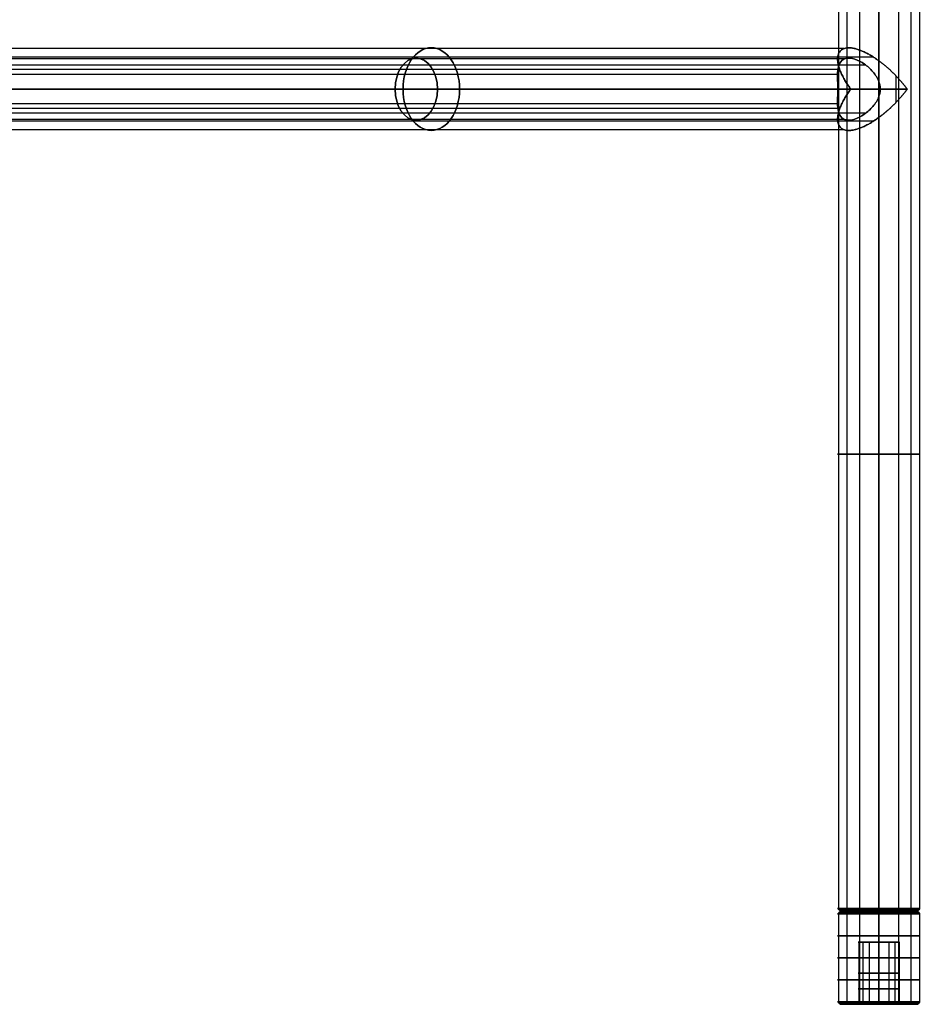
# Model space of a CAD drawing. Header units: millimetres. Extents: x -360 to 360, y 0 to 382.
# Tile 4 of 5: x 186 to 360, y 0 to 190. Entities that reach past the tile are written whole.
import ezdxf

# ---------------------------------------------------------------- set-up
doc = ezdxf.new("R2010")
doc.units = ezdxf.units.MM
doc.header["$MEASUREMENT"] = 0
for name, color, linetype in [('IGES LEVEL 2', 7, 'Continuous'), ('IGES LEVEL 20', 7, 'Continuous'), ('IGES LEVEL 21', 7, 'Continuous'), ('IGES LEVEL 3', 7, 'Continuous'), ('IGES LEVEL 6', 7, 'Continuous'), ('IGES LEVEL 7', 7, 'Continuous')]:
    doc.layers.add(name, color=color, linetype=linetype)

msp = doc.modelspace()

# ---------------------------------------------------------------- linework, layer by layer
at = {"layer": 'IGES LEVEL 2', "color": 252, "extrusion": (0, 1, 0)}
for centre, radius, start, end in [((-352, -327, 106.38), 8, 270, 90), ((-352, -327, 106.38), 8, 90, 270), ((-352, -327, 18.5), 8, 270, 90), ((-352, -327, 18.5), 8, 270, 90), ((-352, -327, 18.37), 7.88, 270, 90), ((-352, -327, 18.25), 7.75, 270, 90), ((-352, -327, 18.12), 7.62, 270, 90), ((-352, -327, 18), 7.5, 270, 90), ((-352, -327, 18), 7.5, 270, 90), ((-352, -327, 18.5), 8, 90, 270), ((-352, -327, 18.5), 8, 90, 270), ((-352, -327, 18.37), 7.88, 90, 270), ((-352, -327, 18.25), 7.75, 90, 270), ((-352, -327, 18.12), 7.62, 90, 270), ((-352, -327, 18), 7.5, 90, 270), ((-352, -327, 18), 7.5, 90, 270)]:
    msp.add_arc(centre, radius, start, end, dxfattribs=at)
at = {"layer": 'IGES LEVEL 2', "extrusion": (0, 1, 0)}
for centre, radius, start, end in [((-352, -327, 18.5), 8, 270, 90), ((-352, -327, 18), 7.5, 270, 90), ((-352, -327, 18.5), 8, 90, 270), ((-352, -327, 18), 7.5, 90, 270)]:
    msp.add_arc(centre, radius, start, end, dxfattribs=at)
at = {"layer": 'IGES LEVEL 2', "color": 252}
for points in [[(344.15, 370, -325.44), (344.15, 194.25, -325.44), (344.15, 18.5, -325.44)], [(345.82, 370, -332.08), (345.82, 194.25, -332.08), (345.82, 18.5, -332.08)], [(348.23, 370, -319.94), (348.23, 194.25, -319.94), (348.23, 18.5, -319.94)], [(352, 18.5, -319), (352, 194.25, -319), (352, 370, -319)], [(352, 370, -335), (352, 194.25, -335), (352, 18.5, -335)], [(352, 18.5, -335), (352, 194.25, -335), (352, 370, -335)], [(352, 370, -319), (352, 194.25, -319), (352, 18.5, -319)], [(355.77, 370, -319.94), (355.77, 194.25, -319.94), (355.77, 18.5, -319.94)], [(358.18, 370, -332.08), (358.18, 194.25, -332.08), (358.18, 18.5, -332.08)], [(359.85, 370, -325.44), (359.85, 194.25, -325.44), (359.85, 18.5, -325.44)], [(344.64, 18, -328.46), (344.4, 18.25, -328.51), (344.15, 18.5, -328.56)], [(344.5, 18, -327), (352, 18, -327), (359.5, 18, -327)], [(346.2, 18, -322.24), (346.01, 18.25, -322.08), (345.82, 18.5, -321.92)], [(348.46, 18, -333.61), (348.35, 18.25, -333.83), (348.23, 18.5, -334.06)], [(352, 18.5, -335), (352, 18.25, -334.75), (352, 18, -334.5)], [(352, 18, -319.5), (352, 18.25, -319.25), (352, 18.5, -319)], [(352, 18.5, -319), (352, 18.25, -319.25), (352, 18, -319.5)], [(352, 18, -334.5), (352, 18.25, -334.75), (352, 18.5, -335)], [(352, 18, -334.5), (352, 18, -327), (352, 18, -319.5)], [(355.54, 18, -333.61), (355.65, 18.25, -333.83), (355.77, 18.5, -334.06)], [(357.8, 18, -322.24), (357.99, 18.25, -322.08), (358.18, 18.5, -321.92)], [(359.36, 18, -328.46), (359.6, 18.25, -328.51), (359.85, 18.5, -328.56)]]:
    msp.add_open_spline(points, degree=2, dxfattribs=at)
at = {"layer": 'IGES LEVEL 2'}
for points in [[(352, 18.5, -335), (352, 194.25, -335), (352, 370, -335)], [(352, 370, -319), (352, 194.25, -319), (352, 18.5, -319)], [(352, 18.5, -319), (352, 18.25, -319.25), (352, 18, -319.5)], [(352, 18, -334.5), (352, 18.25, -334.75), (352, 18.5, -335)]]:
    msp.add_open_spline(points, degree=2, dxfattribs=at)
at = {"layer": 'IGES LEVEL 20', "color": 252, "extrusion": (0.729573, 0, 0.683903)}
for centre, radius, start, end in [((177, -2.16, 361.78), 8, 270, 90), ((177, -2.16, 357.79), 6, 270, 90), ((177, -2.16, 357.79), 6, 90, 270), ((177, -2.16, 361.78), 8, 90, 270)]:
    msp.add_arc(centre, radius, start, end, dxfattribs=at)
at = {"layer": 'IGES LEVEL 20', "color": 252, "extrusion": (0, 1, 0)}
for start, end in [(5.441, 46.8506), (226.8506, 268.2602)]:
    msp.add_arc((-352, 327, 177), 8, start, end, dxfattribs=at)
at = {"layer": 'IGES LEVEL 20', "color": 252}
for points in [[(345.21, 184.85, 322.77), (173.04, 184.85, 161.39), (0.88, 184.85, 0)], [(345.43, 182.88, 322.44), (173.44, 182.88, 161.22), (1.45, 182.88, 0)], [(350.96, 183.18, 319.07), (180.77, 183.18, 159.53), (10.58, 183.18, 0)], [(344.21, 183.92, 325.2), (344.21, 182.69, 325.2), (344.21, 181.46, 325.2)], [(349.47, 181.64, 319.41), (179.1, 181.64, 159.71), (8.73, 181.64, 0)], [(352, 182.47, 319), (352, 180.43, 319), (352, 178.39, 319)], [(352, 178.39, 319), (352, 180.43, 319), (352, 182.47, 319)], [(344.42, 180.77, 329.57), (172.21, 180.77, 168.14), (0, 180.77, 6.71)], [(344, 179.83, 326.76), (172, 179.83, 165.52), (0, 179.83, 4.29)], [(355.29, 179.59, 319.71), (355.29, 177, 319.71), (355.29, 174.41, 319.71)], [(344.04, 177, 327.76), (172.02, 177, 166.51), (0, 177, 5.26)], [(0, 177, 8), (173.26, 177, 170.42), (346.53, 177, 332.84)], [(346.53, 177, 332.84), (173.26, 177, 170.42), (0, 177, 8)], [(0, 177, 5.26), (172.02, 177, 166.51), (344.04, 177, 327.76)], [(11.94, 177), (182.09, 177, 159.5), (352.24, 177, 319)], [(352.24, 177, 319), (182.09, 177, 159.5), (11.94, 177)], [(357.47, 177, 321.16), (186.17, 177, 160.58), (14.86, 177)], [(14.86, 177), (186.17, 177, 160.58), (357.47, 177, 321.16)], [(352, 175.61, 319), (352, 173.57, 319), (352, 171.53, 319)], [(352, 171.53, 319), (352, 173.57, 319), (352, 175.61, 319)], [(344, 174.17, 326.76), (172, 174.17, 165.52), (0, 174.17, 4.29)], [(344.42, 173.23, 329.57), (172.21, 173.23, 168.14), (0, 173.23, 6.71)], [(349.47, 172.36, 319.41), (179.1, 172.36, 159.71), (8.73, 172.36, 0)], [(344.21, 172.54, 325.2), (344.21, 171.31, 325.2), (344.21, 170.08, 325.2)], [(345.43, 171.12, 322.44), (173.44, 171.12, 161.22), (1.45, 171.12, 0)], [(350.96, 170.82, 319.07), (180.77, 170.82, 159.53), (10.58, 170.82, 0)], [(345.21, 169.15, 322.77), (173.04, 169.15, 161.39), (0.88, 169.15, 0)]]:
    msp.add_open_spline(points, degree=2, dxfattribs=at)
at = {"layer": 'IGES LEVEL 20'}
for points, weights in [([(346.53, 177, 332.84), (340.27, 185.57, 326.97), (343.43, 188.73, 319), (352, 182.47, 319)], [1, 0.578475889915, 0.578475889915, 1]), ([(352, 182.47, 319), (354.06, 180.97, 319), (355.97, 179.06, 319.76), (357.47, 177, 321.16)], [1, 0.953292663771, 0.953292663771, 1]), ([(352, 171.53, 319), (343.43, 165.27, 319), (340.27, 168.43, 326.97), (346.53, 177, 332.84)], [1, 0.578475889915, 0.578475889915, 1]), ([(357.47, 177, 321.16), (355.97, 174.94, 319.76), (354.06, 173.03, 319), (352, 171.53, 319)], [1, 0.953292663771, 0.953292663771, 1])]:
    msp.add_rational_spline(points, weights, degree=3, dxfattribs=at)
at = {"layer": 'IGES LEVEL 20', "color": 252}
for points, weights in [([(346.53, 177, 332.84), (340.27, 185.57, 326.97), (343.43, 188.73, 319), (352, 182.47, 319)], [1, 0.578475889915, 0.578475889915, 1]), ([(346.53, 177, 332.84), (340.27, 185.57, 326.97), (343.43, 188.73, 319), (352, 182.47, 319)], [1, 0.578475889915, 0.578475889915, 1]), ([(352, 182.47, 319), (354.06, 180.97, 319), (355.97, 179.06, 319.76), (357.47, 177, 321.16)], [1, 0.953292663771, 0.953292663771, 1]), ([(352, 182.47, 319), (354.06, 180.97, 319), (355.97, 179.06, 319.76), (357.47, 177, 321.16)], [1, 0.953292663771, 0.953292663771, 1]), ([(352, 171.53, 319), (343.43, 165.27, 319), (340.27, 168.43, 326.97), (346.53, 177, 332.84)], [1, 0.578475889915, 0.578475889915, 1]), ([(352, 171.53, 319), (343.43, 165.27, 319), (340.27, 168.43, 326.97), (346.53, 177, 332.84)], [1, 0.578475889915, 0.578475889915, 1]), ([(357.47, 177, 321.16), (355.97, 174.94, 319.76), (354.06, 173.03, 319), (352, 171.53, 319)], [1, 0.953292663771, 0.953292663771, 1]), ([(357.47, 177, 321.16), (355.97, 174.94, 319.76), (354.06, 173.03, 319), (352, 171.53, 319)], [1, 0.953292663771, 0.953292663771, 1])]:
    msp.add_rational_spline(points, weights, degree=3, dxfattribs=at)
at = {"layer": 'IGES LEVEL 20'}
for points, knots in [([(344.04, 177, 327.76), (344.04, 177.77, 327.76), (344.01, 178.52, 327.52), (343.99, 179.86, 326.79), (344.01, 180.46, 326.3), (344.19, 181.5, 325.19), (344.34, 181.95, 324.58), (344.87, 182.64, 323.3), (345.24, 182.87, 322.65), (346.18, 183.05, 321.46), (346.75, 182.99, 320.92), (347.95, 182.6, 320.06), (348.58, 182.27, 319.74), (349.77, 181.44, 319.29), (350.34, 180.93, 319.16), (351.33, 179.77, 319.01), (351.75, 179.11, 319), (352, 178.39, 319)], [0, 0, 0, 0, 0.125, 0.125, 0.25, 0.25, 0.375, 0.375, 0.5, 0.5, 0.625, 0.625, 0.75, 0.75, 0.875, 0.875, 1, 1, 1, 1]), ([(352.24, 177, 319), (352.24, 177.24, 319), (352.22, 177.48, 319), (352.14, 177.94, 319), (352.08, 178.17, 319), (352, 178.39, 319)], [0, 0, 0, 0, 0.5, 0.5, 1, 1, 1, 1]), ([(352, 175.61, 319), (351.75, 174.88, 319), (351.33, 174.23, 319.01), (350.34, 173.07, 319.16), (349.77, 172.56, 319.29), (348.57, 171.73, 319.74), (347.94, 171.4, 320.07), (346.73, 171.01, 320.93), (346.16, 170.95, 321.48), (345.23, 171.13, 322.67), (344.86, 171.37, 323.33), (344.35, 172.05, 324.58), (344.19, 172.5, 325.19), (344.01, 173.54, 326.3), (343.99, 174.14, 326.79), (344.01, 175.47, 327.52), (344.04, 176.23, 327.76), (344.04, 177, 327.76)], [0, 0, 0, 0, 0.125, 0.125, 0.25, 0.25, 0.375, 0.375, 0.5, 0.5, 0.625, 0.625, 0.75, 0.75, 0.875, 0.875, 1, 1, 1, 1]), ([(352, 175.61, 319), (352.08, 175.83, 319), (352.14, 176.06, 319), (352.22, 176.53, 319), (352.24, 176.76, 319), (352.24, 177, 319)], [0, 0, 0, 0, 0.5, 0.5, 1, 1, 1, 1])]:
    msp.add_open_spline(points, degree=3, knots=knots, dxfattribs=at)
at = {"layer": 'IGES LEVEL 20', "color": 252}
for points, knots in [([(352, 178.39, 319), (351.75, 179.11, 319), (351.33, 179.77, 319.01), (350.34, 180.93, 319.16), (349.77, 181.44, 319.29), (348.58, 182.27, 319.74), (347.95, 182.6, 320.06), (346.75, 182.99, 320.92), (346.18, 183.05, 321.46), (345.24, 182.87, 322.65), (344.87, 182.64, 323.3), (344.34, 181.95, 324.58), (344.19, 181.5, 325.19), (344.01, 180.46, 326.3), (343.99, 179.86, 326.79), (344.01, 178.52, 327.52), (344.04, 177.77, 327.76), (344.04, 177, 327.76)], [0, 0, 0, 0, 0.125, 0.125, 0.25, 0.25, 0.375, 0.375, 0.5, 0.5, 0.625, 0.625, 0.75, 0.75, 0.875, 0.875, 1, 1, 1, 1]), ([(344.04, 177, 327.76), (344.04, 177.77, 327.76), (344.01, 178.52, 327.52), (343.99, 179.86, 326.79), (344.01, 180.46, 326.3), (344.19, 181.5, 325.19), (344.34, 181.95, 324.58), (344.87, 182.64, 323.3), (345.24, 182.87, 322.65), (346.18, 183.05, 321.46), (346.75, 182.99, 320.92), (347.95, 182.6, 320.06), (348.58, 182.27, 319.74), (349.77, 181.44, 319.29), (350.34, 180.93, 319.16), (351.33, 179.77, 319.01), (351.75, 179.11, 319), (352, 178.39, 319)], [4, 4, 4, 4, 4.125, 4.125, 4.25, 4.25, 4.375, 4.375, 4.5, 4.5, 4.625, 4.625, 4.75, 4.75, 4.875, 4.875, 5, 5, 5, 5]), ([(352, 178.39, 319), (352.08, 178.17, 319), (352.14, 177.94, 319), (352.22, 177.48, 319), (352.24, 177.24, 319), (352.24, 177, 319)], [5, 5, 5, 5, 5.5, 5.5, 6, 6, 6, 6]), ([(352.24, 177, 319), (352.24, 177.24, 319), (352.22, 177.48, 319), (352.14, 177.94, 319), (352.08, 178.17, 319), (352, 178.39, 319)], [3, 3, 3, 3, 3.5, 3.5, 4, 4, 4, 4]), ([(344.04, 177, 327.76), (344.04, 176.23, 327.76), (344.01, 175.47, 327.52), (343.99, 174.14, 326.79), (344.01, 173.54, 326.3), (344.19, 172.5, 325.19), (344.35, 172.05, 324.58), (344.86, 171.37, 323.33), (345.23, 171.13, 322.67), (346.16, 170.95, 321.48), (346.73, 171.01, 320.93), (347.94, 171.4, 320.07), (348.57, 171.73, 319.74), (349.77, 172.56, 319.29), (350.34, 173.07, 319.16), (351.33, 174.23, 319.01), (351.75, 174.88, 319), (352, 175.61, 319)], [1, 1, 1, 1, 1.125, 1.125, 1.25, 1.25, 1.375, 1.375, 1.5, 1.5, 1.625, 1.625, 1.75, 1.75, 1.875, 1.875, 2, 2, 2, 2]), ([(352, 175.61, 319), (351.75, 174.88, 319), (351.33, 174.23, 319.01), (350.34, 173.07, 319.16), (349.77, 172.56, 319.29), (348.57, 171.73, 319.74), (347.94, 171.4, 320.07), (346.73, 171.01, 320.93), (346.16, 170.95, 321.48), (345.23, 171.13, 322.67), (344.86, 171.37, 323.33), (344.35, 172.05, 324.58), (344.19, 172.5, 325.19), (344.01, 173.54, 326.3), (343.99, 174.14, 326.79), (344.01, 175.47, 327.52), (344.04, 176.23, 327.76), (344.04, 177, 327.76)], [4, 4, 4, 4, 4.125, 4.125, 4.25, 4.25, 4.375, 4.375, 4.5, 4.5, 4.625, 4.625, 4.75, 4.75, 4.875, 4.875, 5, 5, 5, 5]), ([(352.24, 177, 319), (352.24, 176.76, 319), (352.22, 176.53, 319), (352.14, 176.06, 319), (352.08, 175.83, 319), (352, 175.61, 319)], [3, 3, 3, 3, 3.5, 3.5, 4, 4, 4, 4]), ([(352, 175.61, 319), (352.08, 175.83, 319), (352.14, 176.06, 319), (352.22, 176.53, 319), (352.24, 176.76, 319), (352.24, 177, 319)], [2, 2, 2, 2, 2.5, 2.5, 3, 3, 3, 3])]:
    msp.add_open_spline(points, degree=3, knots=knots, dxfattribs=at)
at = {"layer": 'IGES LEVEL 20'}
for points in [[(352, 178.39, 319), (352, 180.43, 319), (352, 182.47, 319)], [(346.53, 177, 332.84), (173.26, 177, 170.42), (0, 177, 8)], [(0, 177, 5.26), (172.02, 177, 166.51), (344.04, 177, 327.76)], [(352.24, 177, 319), (182.09, 177, 159.5), (11.94, 177)], [(14.86, 177), (186.17, 177, 160.58), (357.47, 177, 321.16)], [(352, 171.53, 319), (352, 173.57, 319), (352, 175.61, 319)]]:
    msp.add_open_spline(points, degree=2, dxfattribs=at)
at = {"layer": 'IGES LEVEL 21', "color": 252, "extrusion": (0.729573, 0, -0.683903)}
for centre, radius, start, end in [((177, 2.16, 361.78), 8, 270, 90), ((177, 2.16, 357.79), 6, 270, 90), ((177, 2.16, 357.79), 6, 90, 270), ((177, 2.16, 361.78), 8, 90, 270)]:
    msp.add_arc(centre, radius, start, end, dxfattribs=at)
at = {"layer": 'IGES LEVEL 21', "color": 252, "extrusion": (0, 1, 0)}
for start, end in [(313.1494, 354.559), (91.7398, 133.1494)]:
    msp.add_arc((-352, -327, 177), 8, start, end, dxfattribs=at)
at = {"layer": 'IGES LEVEL 21', "color": 252}
for points in [[(345.21, 184.85, -322.77), (173.04, 184.85, -161.39), (0.88, 184.85, 0)], [(345.43, 182.88, -322.44), (173.44, 182.88, -161.22), (1.45, 182.88, 0)], [(350.96, 183.18, -319.07), (180.77, 183.18, -159.53), (10.58, 183.18, 0)], [(344.21, 183.92, -325.2), (344.21, 182.69, -325.2), (344.21, 181.46, -325.2)], [(349.47, 181.64, -319.41), (179.1, 181.64, -159.71), (8.73, 181.64, 0)], [(352, 182.47, -319), (352, 180.43, -319), (352, 178.39, -319)], [(352, 178.39, -319), (352, 180.43, -319), (352, 182.47, -319)], [(344.42, 180.77, -329.57), (172.21, 180.77, -168.14), (0, 180.77, -6.71)], [(344, 179.83, -326.76), (172, 179.83, -165.52), (0, 179.83, -4.29)], [(355.29, 179.59, -319.71), (355.29, 177, -319.71), (355.29, 174.41, -319.71)], [(344.04, 177, -327.76), (172.02, 177, -166.51), (0, 177, -5.26)], [(0, 177, -8), (173.26, 177, -170.42), (346.53, 177, -332.84)], [(346.53, 177, -332.84), (173.26, 177, -170.42), (0, 177, -8)], [(0, 177, -5.26), (172.02, 177, -166.51), (344.04, 177, -327.76)], [(11.94, 177), (182.09, 177, -159.5), (352.24, 177, -319)], [(352.24, 177, -319), (182.09, 177, -159.5), (11.94, 177)], [(357.47, 177, -321.16), (186.17, 177, -160.58), (14.86, 177)], [(14.86, 177), (186.17, 177, -160.58), (357.47, 177, -321.16)], [(352, 175.61, -319), (352, 173.57, -319), (352, 171.53, -319)], [(352, 171.53, -319), (352, 173.57, -319), (352, 175.61, -319)], [(344, 174.17, -326.76), (172, 174.17, -165.52), (0, 174.17, -4.29)], [(344.42, 173.23, -329.57), (172.21, 173.23, -168.14), (0, 173.23, -6.71)], [(349.47, 172.36, -319.41), (179.1, 172.36, -159.71), (8.73, 172.36, 0)], [(344.21, 172.54, -325.2), (344.21, 171.31, -325.2), (344.21, 170.08, -325.2)], [(345.43, 171.12, -322.44), (173.44, 171.12, -161.22), (1.45, 171.12, 0)], [(350.96, 170.82, -319.07), (180.77, 170.82, -159.53), (10.58, 170.82, 0)], [(345.21, 169.15, -322.77), (173.04, 169.15, -161.39), (0.88, 169.15, 0)]]:
    msp.add_open_spline(points, degree=2, dxfattribs=at)
at = {"layer": 'IGES LEVEL 21'}
for points, weights in [([(352, 182.47, -319), (343.43, 188.73, -319), (340.27, 185.57, -326.97), (346.53, 177, -332.84)], [1, 0.578475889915, 0.578475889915, 1]), ([(357.47, 177, -321.16), (355.97, 179.06, -319.76), (354.06, 180.97, -319), (352, 182.47, -319)], [1, 0.953292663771, 0.953292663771, 1]), ([(346.53, 177, -332.84), (340.27, 168.43, -326.97), (343.43, 165.27, -319), (352, 171.53, -319)], [1, 0.578475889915, 0.578475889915, 1]), ([(352, 171.53, -319), (354.06, 173.03, -319), (355.97, 174.94, -319.76), (357.47, 177, -321.16)], [1, 0.953292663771, 0.953292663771, 1])]:
    msp.add_rational_spline(points, weights, degree=3, dxfattribs=at)
at = {"layer": 'IGES LEVEL 21', "color": 252}
for points, weights in [([(352, 182.47, -319), (343.43, 188.73, -319), (340.27, 185.57, -326.97), (346.53, 177, -332.84)], [1, 0.578475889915, 0.578475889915, 1]), ([(352, 182.47, -319), (343.43, 188.73, -319), (340.27, 185.57, -326.97), (346.53, 177, -332.84)], [1, 0.578475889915, 0.578475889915, 1]), ([(357.47, 177, -321.16), (355.97, 179.06, -319.76), (354.06, 180.97, -319), (352, 182.47, -319)], [1, 0.953292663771, 0.953292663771, 1]), ([(357.47, 177, -321.16), (355.97, 179.06, -319.76), (354.06, 180.97, -319), (352, 182.47, -319)], [1, 0.953292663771, 0.953292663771, 1]), ([(346.53, 177, -332.84), (340.27, 168.43, -326.97), (343.43, 165.27, -319), (352, 171.53, -319)], [1, 0.578475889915, 0.578475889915, 1]), ([(346.53, 177, -332.84), (340.27, 168.43, -326.97), (343.43, 165.27, -319), (352, 171.53, -319)], [1, 0.578475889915, 0.578475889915, 1]), ([(352, 171.53, -319), (354.06, 173.03, -319), (355.97, 174.94, -319.76), (357.47, 177, -321.16)], [1, 0.953292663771, 0.953292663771, 1]), ([(352, 171.53, -319), (354.06, 173.03, -319), (355.97, 174.94, -319.76), (357.47, 177, -321.16)], [1, 0.953292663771, 0.953292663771, 1])]:
    msp.add_rational_spline(points, weights, degree=3, dxfattribs=at)
at = {"layer": 'IGES LEVEL 21'}
for points, knots in [([(344.04, 177, -327.76), (344.04, 177.77, -327.76), (344.01, 178.52, -327.52), (343.99, 179.86, -326.79), (344.01, 180.46, -326.3), (344.19, 181.5, -325.19), (344.34, 181.95, -324.58), (344.87, 182.64, -323.3), (345.24, 182.87, -322.65), (346.18, 183.05, -321.46), (346.75, 182.99, -320.92), (347.95, 182.6, -320.06), (348.58, 182.27, -319.74), (349.77, 181.44, -319.29), (350.34, 180.93, -319.16), (351.33, 179.77, -319.01), (351.75, 179.11, -319), (352, 178.39, -319)], [0, 0, 0, 0, 0.125, 0.125, 0.25, 0.25, 0.375, 0.375, 0.5, 0.5, 0.625, 0.625, 0.75, 0.75, 0.875, 0.875, 1, 1, 1, 1]), ([(352.24, 177, -319), (352.24, 177.24, -319), (352.22, 177.48, -319), (352.14, 177.94, -319), (352.08, 178.17, -319), (352, 178.39, -319)], [0, 0, 0, 0, 0.5, 0.5, 1, 1, 1, 1]), ([(352, 175.61, -319), (351.75, 174.88, -319), (351.33, 174.23, -319.01), (350.34, 173.07, -319.16), (349.77, 172.56, -319.29), (348.57, 171.73, -319.74), (347.94, 171.4, -320.07), (346.73, 171.01, -320.93), (346.16, 170.95, -321.48), (345.23, 171.13, -322.67), (344.86, 171.37, -323.33), (344.35, 172.05, -324.58), (344.19, 172.5, -325.19), (344.01, 173.54, -326.3), (343.99, 174.14, -326.79), (344.01, 175.47, -327.52), (344.04, 176.23, -327.76), (344.04, 177, -327.76)], [0, 0, 0, 0, 0.125, 0.125, 0.25, 0.25, 0.375, 0.375, 0.5, 0.5, 0.625, 0.625, 0.75, 0.75, 0.875, 0.875, 1, 1, 1, 1]), ([(352, 175.61, -319), (352.08, 175.83, -319), (352.14, 176.06, -319), (352.22, 176.53, -319), (352.24, 176.76, -319), (352.24, 177, -319)], [0, 0, 0, 0, 0.5, 0.5, 1, 1, 1, 1])]:
    msp.add_open_spline(points, degree=3, knots=knots, dxfattribs=at)
at = {"layer": 'IGES LEVEL 21', "color": 252}
for points, knots in [([(352, 178.39, -319), (351.75, 179.11, -319), (351.33, 179.77, -319.01), (350.34, 180.93, -319.16), (349.77, 181.44, -319.29), (348.58, 182.27, -319.74), (347.95, 182.6, -320.06), (346.75, 182.99, -320.92), (346.18, 183.05, -321.46), (345.24, 182.87, -322.65), (344.87, 182.64, -323.3), (344.34, 181.95, -324.58), (344.19, 181.5, -325.19), (344.01, 180.46, -326.3), (343.99, 179.86, -326.79), (344.01, 178.52, -327.52), (344.04, 177.77, -327.76), (344.04, 177, -327.76)], [4, 4, 4, 4, 4.125, 4.125, 4.25, 4.25, 4.375, 4.375, 4.5, 4.5, 4.625, 4.625, 4.75, 4.75, 4.875, 4.875, 5, 5, 5, 5]), ([(344.04, 177, -327.76), (344.04, 177.77, -327.76), (344.01, 178.52, -327.52), (343.99, 179.86, -326.79), (344.01, 180.46, -326.3), (344.19, 181.5, -325.19), (344.34, 181.95, -324.58), (344.87, 182.64, -323.3), (345.24, 182.87, -322.65), (346.18, 183.05, -321.46), (346.75, 182.99, -320.92), (347.95, 182.6, -320.06), (348.58, 182.27, -319.74), (349.77, 181.44, -319.29), (350.34, 180.93, -319.16), (351.33, 179.77, -319.01), (351.75, 179.11, -319), (352, 178.39, -319)], [3, 3, 3, 3, 3.125, 3.125, 3.25, 3.25, 3.375, 3.375, 3.5, 3.5, 3.625, 3.625, 3.75, 3.75, 3.875, 3.875, 4, 4, 4, 4]), ([(352, 178.39, -319), (352.08, 178.17, -319), (352.14, 177.94, -319), (352.22, 177.48, -319), (352.24, 177.24, -319), (352.24, 177, -319)], [0, 0, 0, 0, 0.5, 0.5, 1, 1, 1, 1]), ([(352.24, 177, -319), (352.24, 177.24, -319), (352.22, 177.48, -319), (352.14, 177.94, -319), (352.08, 178.17, -319), (352, 178.39, -319)], [3, 3, 3, 3, 3.5, 3.5, 4, 4, 4, 4]), ([(344.04, 177, -327.76), (344.04, 176.23, -327.76), (344.01, 175.47, -327.52), (343.99, 174.14, -326.79), (344.01, 173.54, -326.3), (344.19, 172.5, -325.19), (344.35, 172.05, -324.58), (344.86, 171.37, -323.33), (345.23, 171.13, -322.67), (346.16, 170.95, -321.48), (346.73, 171.01, -320.93), (347.94, 171.4, -320.07), (348.57, 171.73, -319.74), (349.77, 172.56, -319.29), (350.34, 173.07, -319.16), (351.33, 174.23, -319.01), (351.75, 174.88, -319), (352, 175.61, -319)], [5, 5, 5, 5, 5.125, 5.125, 5.25, 5.25, 5.375, 5.375, 5.5, 5.5, 5.625, 5.625, 5.75, 5.75, 5.875, 5.875, 6, 6, 6, 6]), ([(352, 175.61, -319), (351.75, 174.88, -319), (351.33, 174.23, -319.01), (350.34, 173.07, -319.16), (349.77, 172.56, -319.29), (348.57, 171.73, -319.74), (347.94, 171.4, -320.07), (346.73, 171.01, -320.93), (346.16, 170.95, -321.48), (345.23, 171.13, -322.67), (344.86, 171.37, -323.33), (344.35, 172.05, -324.58), (344.19, 172.5, -325.19), (344.01, 173.54, -326.3), (343.99, 174.14, -326.79), (344.01, 175.47, -327.52), (344.04, 176.23, -327.76), (344.04, 177, -327.76)], [2, 2, 2, 2, 2.125, 2.125, 2.25, 2.25, 2.375, 2.375, 2.5, 2.5, 2.625, 2.625, 2.75, 2.75, 2.875, 2.875, 3, 3, 3, 3]), ([(352.24, 177, -319), (352.24, 176.76, -319), (352.22, 176.53, -319), (352.14, 176.06, -319), (352.08, 175.83, -319), (352, 175.61, -319)], [1, 1, 1, 1, 1.5, 1.5, 2, 2, 2, 2]), ([(352, 175.61, -319), (352.08, 175.83, -319), (352.14, 176.06, -319), (352.22, 176.53, -319), (352.24, 176.76, -319), (352.24, 177, -319)], [0, 0, 0, 0, 0.5, 0.5, 1, 1, 1, 1])]:
    msp.add_open_spline(points, degree=3, knots=knots, dxfattribs=at)
at = {"layer": 'IGES LEVEL 21'}
for points in [[(352, 178.39, -319), (352, 180.43, -319), (352, 182.47, -319)], [(346.53, 177, -332.84), (173.26, 177, -170.42), (0, 177, -8)], [(0, 177, -5.26), (172.02, 177, -166.51), (344.04, 177, -327.76)], [(352.24, 177, -319), (182.09, 177, -159.5), (11.94, 177)], [(14.86, 177), (186.17, 177, -160.58), (357.47, 177, -321.16)], [(352, 171.53, -319), (352, 173.57, -319), (352, 175.61, -319)]]:
    msp.add_open_spline(points, degree=2, dxfattribs=at)
at = {"layer": 'IGES LEVEL 3', "color": 252, "extrusion": (0, 1, 0)}
for centre, radius, start, end in [((-352, 327, 106.38), 8, 270, 90), ((-352, 327, 106.38), 8, 90, 270), ((-352, 327, 18.5), 8, 270, 90), ((-352, 327, 18.5), 8, 270, 90), ((-352, 327, 18.37), 7.88, 270, 90), ((-352, 327, 18.25), 7.75, 270, 90), ((-352, 327, 18.12), 7.62, 270, 90), ((-352, 327, 18), 7.5, 270, 90), ((-352, 327, 18), 7.5, 270, 90), ((-352, 327, 18.5), 8, 90, 270), ((-352, 327, 18.5), 8, 90, 270), ((-352, 327, 18.37), 7.88, 90, 270), ((-352, 327, 18.25), 7.75, 90, 270), ((-352, 327, 18.12), 7.62, 90, 270), ((-352, 327, 18), 7.5, 90, 270), ((-352, 327, 18), 7.5, 90, 270)]:
    msp.add_arc(centre, radius, start, end, dxfattribs=at)
at = {"layer": 'IGES LEVEL 3', "extrusion": (0, 1, 0)}
for centre, radius, start, end in [((-352, 327, 18.5), 8, 270, 90), ((-352, 327, 18), 7.5, 270, 90), ((-352, 327, 18.5), 8, 90, 270), ((-352, 327, 18), 7.5, 90, 270)]:
    msp.add_arc(centre, radius, start, end, dxfattribs=at)
at = {"layer": 'IGES LEVEL 3', "color": 252}
for points in [[(344.15, 370, 328.56), (344.15, 194.25, 328.56), (344.15, 18.5, 328.56)], [(345.82, 370, 321.92), (345.82, 194.25, 321.92), (345.82, 18.5, 321.92)], [(348.23, 370, 334.06), (348.23, 194.25, 334.06), (348.23, 18.5, 334.06)], [(352, 18.5, 335), (352, 194.25, 335), (352, 370, 335)], [(352, 370, 319), (352, 194.25, 319), (352, 18.5, 319)], [(352, 18.5, 319), (352, 194.25, 319), (352, 370, 319)], [(352, 370, 335), (352, 194.25, 335), (352, 18.5, 335)], [(355.77, 370, 334.06), (355.77, 194.25, 334.06), (355.77, 18.5, 334.06)], [(358.18, 370, 321.92), (358.18, 194.25, 321.92), (358.18, 18.5, 321.92)], [(359.85, 370, 328.56), (359.85, 194.25, 328.56), (359.85, 18.5, 328.56)], [(344.64, 18, 325.54), (344.4, 18.25, 325.49), (344.15, 18.5, 325.44)], [(344.5, 18, 327), (352, 18, 327), (359.5, 18, 327)], [(346.2, 18, 331.76), (346.01, 18.25, 331.92), (345.82, 18.5, 332.08)], [(348.46, 18, 320.39), (348.35, 18.25, 320.17), (348.23, 18.5, 319.94)], [(352, 18.5, 319), (352, 18.25, 319.25), (352, 18, 319.5)], [(352, 18, 334.5), (352, 18.25, 334.75), (352, 18.5, 335)], [(352, 18.5, 335), (352, 18.25, 334.75), (352, 18, 334.5)], [(352, 18, 319.5), (352, 18.25, 319.25), (352, 18.5, 319)], [(352, 18, 319.5), (352, 18, 327), (352, 18, 334.5)], [(355.54, 18, 320.39), (355.65, 18.25, 320.17), (355.77, 18.5, 319.94)], [(357.8, 18, 331.76), (357.99, 18.25, 331.92), (358.18, 18.5, 332.08)], [(359.36, 18, 325.54), (359.6, 18.25, 325.49), (359.85, 18.5, 325.44)]]:
    msp.add_open_spline(points, degree=2, dxfattribs=at)
at = {"layer": 'IGES LEVEL 3'}
for points in [[(352, 18.5, 319), (352, 194.25, 319), (352, 370, 319)], [(352, 370, 335), (352, 194.25, 335), (352, 18.5, 335)], [(352, 18.5, 335), (352, 18.25, 334.75), (352, 18, 334.5)], [(352, 18, 319.5), (352, 18.25, 319.25), (352, 18.5, 319)]]:
    msp.add_open_spline(points, degree=2, dxfattribs=at)
at = {"layer": 'IGES LEVEL 6', "extrusion": (0, 1, 0)}
for centre, radius, start, end in [((-352, -327, 17.5), 8, 270, 90), ((-352, -327, 18), 7.5, 270, 90), ((-352, -327, 18), 7.5, 90, 270), ((-352, -327, 17.5), 8, 90, 270), ((-352, -327, 12), 4, 270, 90), ((-352, -327, 12), 4, 90, 270), ((-352, -327, 0.5), 8, 270, 90), ((-352, -327), 7.5, 270, 90), ((-352, -327), 4, 270, 90), ((-352, -327, 0.5), 8, 90, 270), ((-352, -327), 4, 90, 270), ((-352, -327), 7.5, 90, 270)]:
    msp.add_arc(centre, radius, start, end, dxfattribs=at)
at = {"layer": 'IGES LEVEL 6', "color": 252, "extrusion": (0, 1, 0)}
for centre, radius, start, end in [((-352, -327, 17.5), 8, 270, 90), ((-352, -327, 17.5), 8, 270, 90), ((-352, -327, 17.62), 7.88, 270, 90), ((-352, -327, 17.75), 7.75, 270, 90), ((-352, -327, 17.88), 7.62, 270, 90), ((-352, -327, 18), 7.5, 270, 90), ((-352, -327, 18), 7.5, 270, 90), ((-352, -327, 18), 7.5, 90, 270), ((-352, -327, 18), 7.5, 90, 270), ((-352, -327, 17.88), 7.62, 90, 270), ((-352, -327, 17.75), 7.75, 90, 270), ((-352, -327, 17.62), 7.88, 90, 270), ((-352, -327, 17.5), 8, 90, 270), ((-352, -327, 17.5), 8, 90, 270), ((-352, -327, 13.25), 8, 270, 90), ((-352, -327, 12), 4, 270, 90), ((-352, -327, 13.25), 8, 90, 270), ((-352, -327, 12), 4, 90, 270), ((-352, -327, 9), 8, 270, 90), ((-352, -327, 9), 4, 270, 90), ((-352, -327, 9), 4, 90, 270), ((-352, -327, 9), 8, 90, 270), ((-352, -327, 6), 4, 270, 90), ((-352, -327, 6), 4, 90, 270), ((-352, -327, 4.75), 8, 270, 90), ((-352, -327, 4.75), 8, 90, 270), ((-352, -327, 3), 4, 270, 90), ((-352, -327, 3), 4, 90, 270), ((-352, -327, 0.5), 8, 270, 90), ((-352, -327, 0.5), 8, 270, 90), ((-352, -327, 0.37), 7.88, 270, 90), ((-352, -327, 0.25), 7.75, 270, 90), ((-352, -327, 0.12), 7.62, 270, 90), ((-352, -327), 7.5, 270, 90), ((-352, -327), 7.5, 270, 90), ((-352, -327), 4, 270, 90), ((-352, -327), 4, 270, 90), ((-352, -327, 0.5), 8, 90, 270), ((-352, -327, 0.5), 8, 90, 270), ((-352, -327, 0.37), 7.88, 90, 270), ((-352, -327, 0.25), 7.75, 90, 270), ((-352, -327, 0.12), 7.62, 90, 270), ((-352, -327), 4, 90, 270), ((-352, -327), 7.5, 90, 270), ((-352, -327), 4, 90, 270), ((-352, -327), 7.5, 90, 270)]:
    msp.add_arc(centre, radius, start, end, dxfattribs=at)
at = {"layer": 'IGES LEVEL 6', "color": 252}
for points in [[(344.64, 18, -325.54), (344.4, 17.75, -325.49), (344.15, 17.5, -325.44)], [(344.15, 17.5, -325.44), (344.15, 9, -325.44), (344.15, 0.5, -325.44)], [(344.5, 18, -327), (352, 18, -327), (359.5, 18, -327)], [(346.2, 18, -331.76), (346.01, 17.75, -331.92), (345.82, 17.5, -332.08)], [(345.82, 17.5, -332.08), (345.82, 9, -332.08), (345.82, 0.5, -332.08)], [(348.46, 18, -320.39), (348.35, 17.75, -320.17), (348.23, 17.5, -319.94)], [(348.23, 17.5, -319.94), (348.23, 9, -319.94), (348.23, 0.5, -319.94)], [(352, 17.5, -319), (352, 17.75, -319.25), (352, 18, -319.5)], [(352, 18, -334.5), (352, 17.75, -334.75), (352, 17.5, -335)], [(352, 18, -334.5), (352, 18, -327), (352, 18, -319.5)], [(352, 17.5, -335), (352, 17.75, -334.75), (352, 18, -334.5)], [(352, 18, -319.5), (352, 17.75, -319.25), (352, 17.5, -319)], [(352, 0.5, -319), (352, 9, -319), (352, 17.5, -319)], [(352, 17.5, -335), (352, 9, -335), (352, 0.5, -335)], [(352, 0.5, -335), (352, 9, -335), (352, 17.5, -335)], [(352, 17.5, -319), (352, 9, -319), (352, 0.5, -319)], [(355.54, 18, -320.39), (355.65, 17.75, -320.17), (355.77, 17.5, -319.94)], [(355.77, 17.5, -319.94), (355.77, 9, -319.94), (355.77, 0.5, -319.94)], [(357.8, 18, -331.76), (357.99, 17.75, -331.92), (358.18, 17.5, -332.08)], [(358.18, 17.5, -332.08), (358.18, 9, -332.08), (358.18, 0.5, -332.08)], [(359.36, 18, -325.54), (359.6, 17.75, -325.49), (359.85, 17.5, -325.44)], [(359.85, 17.5, -325.44), (359.85, 9, -325.44), (359.85, 0.5, -325.44)], [(348, 12, -327), (352, 12, -327), (356, 12, -327)], [(348.08, 12, -326.22), (348.08, 6, -326.22), (348.08, 0, -326.22)], [(348.91, 12, -329.54), (348.91, 6, -329.54), (348.91, 0, -329.54)], [(350.11, 12, -323.47), (350.11, 6, -323.47), (350.11, 0, -323.47)], [(352, 12, -331), (352, 12, -327), (352, 12, -323)], [(352, 12, -323), (352, 6, -323), (352, 0, -323)], [(352, 0, -331), (352, 6, -331), (352, 12, -331)], [(352, 12, -331), (352, 6, -331), (352, 0, -331)], [(352, 0, -323), (352, 6, -323), (352, 12, -323)], [(353.89, 12, -323.47), (353.89, 6, -323.47), (353.89, 0, -323.47)], [(355.09, 12, -329.54), (355.09, 6, -329.54), (355.09, 0, -329.54)], [(355.92, 12, -326.22), (355.92, 6, -326.22), (355.92, 0, -326.22)], [(344.64, 0, -328.46), (344.4, 0.25, -328.51), (344.15, 0.5, -328.56)], [(344.5, 0, -327), (346.25, 0, -327), (348, 0, -327)], [(346.2, 0, -322.24), (346.01, 0.25, -322.08), (345.82, 0.5, -321.92)], [(348.46, 0, -333.61), (348.35, 0.25, -333.83), (348.23, 0.5, -334.06)], [(352, 0.5, -335), (352, 0.25, -334.75), (352, 0, -334.5)], [(352, 0, -319.5), (352, 0.25, -319.25), (352, 0.5, -319)], [(352, 0.5, -319), (352, 0.25, -319.25), (352, 0, -319.5)], [(352, 0, -334.5), (352, 0.25, -334.75), (352, 0.5, -335)], [(352, 0, -334.5), (352, 0, -332.75), (352, 0, -331)], [(352, 0, -323), (352, 0, -321.25), (352, 0, -319.5)], [(355.54, 0, -333.61), (355.65, 0.25, -333.83), (355.77, 0.5, -334.06)], [(356, 0, -327), (357.75, 0, -327), (359.5, 0, -327)], [(357.8, 0, -322.24), (357.99, 0.25, -322.08), (358.18, 0.5, -321.92)], [(359.36, 0, -328.46), (359.6, 0.25, -328.51), (359.85, 0.5, -328.56)]]:
    msp.add_open_spline(points, degree=2, dxfattribs=at)
at = {"layer": 'IGES LEVEL 6'}
for points in [[(352, 17.5, -335), (352, 17.75, -334.75), (352, 18, -334.5)], [(352, 18, -319.5), (352, 17.75, -319.25), (352, 17.5, -319)], [(352, 0.5, -335), (352, 9, -335), (352, 17.5, -335)], [(352, 17.5, -319), (352, 9, -319), (352, 0.5, -319)], [(352, 0, -323), (352, 6, -323), (352, 12, -323)], [(352, 12, -331), (352, 6, -331), (352, 0, -331)], [(352, 0.5, -319), (352, 0.25, -319.25), (352, 0, -319.5)], [(352, 0, -334.5), (352, 0.25, -334.75), (352, 0.5, -335)]]:
    msp.add_open_spline(points, degree=2, dxfattribs=at)
at = {"layer": 'IGES LEVEL 6', "color": 252}
for points, knots in [([(352, 12, -331), (351.61, 12, -331), (351.22, 12, -330.92), (350.83, 12, -330.85), (350.47, 12, -330.7), (350.11, 12, -330.54), (349.78, 12, -330.33), (349.45, 12, -330.11), (348.89, 12, -329.55), (348.67, 12, -329.22), (348.46, 12, -328.89), (348.3, 12, -328.53), (348.15, 12, -328.17), (348.08, 12, -327.78), (348, 12, -327.39), (348, 12, -326.61), (348.08, 12, -326.22), (348.15, 12, -325.83), (348.46, 12, -325.11), (348.89, 12, -324.45), (349.45, 12, -323.89), (350.11, 12, -323.46), (350.83, 12, -323.15), (351.61, 12, -323), (352, 12, -323)], [1, 1, 1, 1.0625, 1.0625, 1.125, 1.125, 1.1875, 1.1875, 1.25, 1.3125, 1.3125, 1.375, 1.375, 1.4375, 1.4375, 1.5, 1.5625, 1.5625, 1.625, 1.6875, 1.75, 1.8125, 1.875, 1.9375, 2, 2, 2]), ([(352, 12, -323), (352.39, 12, -323), (353.17, 12, -323.15), (353.89, 12, -323.46), (354.55, 12, -323.89), (355.11, 12, -324.45), (355.54, 12, -325.11), (355.85, 12, -325.83), (356, 12, -326.61), (356, 12, -327.39), (355.85, 12, -328.17), (355.54, 12, -328.89), (355.11, 12, -329.55), (354.55, 12, -330.11), (353.89, 12, -330.54), (353.17, 12, -330.85), (352.78, 12, -330.92), (352.39, 12, -331), (352, 12, -331)], [0, 0, 0, 0.0625, 0.125, 0.1875, 0.25, 0.3125, 0.375, 0.4375, 0.5, 0.5625, 0.625, 0.6875, 0.75, 0.8125, 0.875, 0.9375, 0.9375, 1, 1, 1])]:
    msp.add_open_spline(points, degree=2, knots=knots, dxfattribs=at)
at = {"layer": 'IGES LEVEL 7', "extrusion": (0, 1, 0)}
for centre, radius, start, end in [((-352, 327, 17.5), 8, 270, 90), ((-352, 327, 18), 7.5, 270, 90), ((-352, 327, 18), 7.5, 90, 270), ((-352, 327, 17.5), 8, 90, 270), ((-352, 327, 12), 4, 270, 90), ((-352, 327, 12), 4, 90, 270), ((-352, 327, 0.5), 8, 270, 90), ((-352, 327), 7.5, 270, 90), ((-352, 327), 4, 270, 90), ((-352, 327, 0.5), 8, 90, 270), ((-352, 327), 4, 90, 270), ((-352, 327), 7.5, 90, 270)]:
    msp.add_arc(centre, radius, start, end, dxfattribs=at)
at = {"layer": 'IGES LEVEL 7', "color": 252, "extrusion": (0, 1, 0)}
for centre, radius, start, end in [((-352, 327, 17.5), 8, 270, 90), ((-352, 327, 17.5), 8, 270, 90), ((-352, 327, 17.62), 7.88, 270, 90), ((-352, 327, 17.75), 7.75, 270, 90), ((-352, 327, 17.88), 7.62, 270, 90), ((-352, 327, 18), 7.5, 270, 90), ((-352, 327, 18), 7.5, 270, 90), ((-352, 327, 18), 7.5, 90, 270), ((-352, 327, 18), 7.5, 90, 270), ((-352, 327, 17.88), 7.62, 90, 270), ((-352, 327, 17.75), 7.75, 90, 270), ((-352, 327, 17.62), 7.88, 90, 270), ((-352, 327, 17.5), 8, 90, 270), ((-352, 327, 17.5), 8, 90, 270), ((-352, 327, 13.25), 8, 270, 90), ((-352, 327, 12), 4, 270, 90), ((-352, 327, 13.25), 8, 90, 270), ((-352, 327, 12), 4, 90, 270), ((-352, 327, 9), 8, 270, 90), ((-352, 327, 9), 4, 270, 90), ((-352, 327, 9), 4, 90, 270), ((-352, 327, 9), 8, 90, 270), ((-352, 327, 6), 4, 270, 90), ((-352, 327, 6), 4, 90, 270), ((-352, 327, 4.75), 8, 270, 90), ((-352, 327, 4.75), 8, 90, 270), ((-352, 327, 3), 4, 270, 90), ((-352, 327, 3), 4, 90, 270), ((-352, 327, 0.5), 8, 270, 90), ((-352, 327, 0.5), 8, 270, 90), ((-352, 327, 0.37), 7.88, 270, 90), ((-352, 327, 0.25), 7.75, 270, 90), ((-352, 327, 0.12), 7.62, 270, 90), ((-352, 327), 7.5, 270, 90), ((-352, 327), 7.5, 270, 90), ((-352, 327), 4, 270, 90), ((-352, 327), 4, 270, 90), ((-352, 327, 0.5), 8, 90, 270), ((-352, 327, 0.5), 8, 90, 270), ((-352, 327, 0.37), 7.88, 90, 270), ((-352, 327, 0.25), 7.75, 90, 270), ((-352, 327, 0.12), 7.62, 90, 270), ((-352, 327), 4, 90, 270), ((-352, 327), 7.5, 90, 270), ((-352, 327), 4, 90, 270), ((-352, 327), 7.5, 90, 270)]:
    msp.add_arc(centre, radius, start, end, dxfattribs=at)
at = {"layer": 'IGES LEVEL 7', "color": 252}
for points in [[(344.64, 18, 328.46), (344.4, 17.75, 328.51), (344.15, 17.5, 328.56)], [(344.15, 17.5, 328.56), (344.15, 9, 328.56), (344.15, 0.5, 328.56)], [(344.5, 18, 327), (352, 18, 327), (359.5, 18, 327)], [(346.2, 18, 322.24), (346.01, 17.75, 322.08), (345.82, 17.5, 321.92)], [(345.82, 17.5, 321.92), (345.82, 9, 321.92), (345.82, 0.5, 321.92)], [(348.46, 18, 333.61), (348.35, 17.75, 333.83), (348.23, 17.5, 334.06)], [(348.23, 17.5, 334.06), (348.23, 9, 334.06), (348.23, 0.5, 334.06)], [(352, 17.5, 335), (352, 17.75, 334.75), (352, 18, 334.5)], [(352, 18, 319.5), (352, 17.75, 319.25), (352, 17.5, 319)], [(352, 18, 319.5), (352, 18, 327), (352, 18, 334.5)], [(352, 17.5, 319), (352, 17.75, 319.25), (352, 18, 319.5)], [(352, 18, 334.5), (352, 17.75, 334.75), (352, 17.5, 335)], [(352, 0.5, 335), (352, 9, 335), (352, 17.5, 335)], [(352, 17.5, 319), (352, 9, 319), (352, 0.5, 319)], [(352, 0.5, 319), (352, 9, 319), (352, 17.5, 319)], [(352, 17.5, 335), (352, 9, 335), (352, 0.5, 335)], [(355.54, 18, 333.61), (355.65, 17.75, 333.83), (355.77, 17.5, 334.06)], [(355.77, 17.5, 334.06), (355.77, 9, 334.06), (355.77, 0.5, 334.06)], [(357.8, 18, 322.24), (357.99, 17.75, 322.08), (358.18, 17.5, 321.92)], [(358.18, 17.5, 321.92), (358.18, 9, 321.92), (358.18, 0.5, 321.92)], [(359.36, 18, 328.46), (359.6, 17.75, 328.51), (359.85, 17.5, 328.56)], [(359.85, 17.5, 328.56), (359.85, 9, 328.56), (359.85, 0.5, 328.56)], [(348, 12, 327), (352, 12, 327), (356, 12, 327)], [(348.08, 12, 327.78), (348.08, 6, 327.78), (348.08, 0, 327.78)], [(348.91, 12, 324.46), (348.91, 6, 324.46), (348.91, 0, 324.46)], [(350.11, 12, 330.53), (350.11, 6, 330.53), (350.11, 0, 330.53)], [(352, 12, 323), (352, 12, 327), (352, 12, 331)], [(352, 12, 331), (352, 6, 331), (352, 0, 331)], [(352, 0, 323), (352, 6, 323), (352, 12, 323)], [(352, 12, 323), (352, 6, 323), (352, 0, 323)], [(352, 0, 331), (352, 6, 331), (352, 12, 331)], [(353.89, 12, 330.53), (353.89, 6, 330.53), (353.89, 0, 330.53)], [(355.09, 12, 324.46), (355.09, 6, 324.46), (355.09, 0, 324.46)], [(355.92, 12, 327.78), (355.92, 6, 327.78), (355.92, 0, 327.78)], [(344.64, 0, 325.54), (344.4, 0.25, 325.49), (344.15, 0.5, 325.44)], [(344.5, 0, 327), (346.25, 0, 327), (348, 0, 327)], [(346.2, 0, 331.76), (346.01, 0.25, 331.92), (345.82, 0.5, 332.08)], [(348.46, 0, 320.39), (348.35, 0.25, 320.17), (348.23, 0.5, 319.94)], [(352, 0.5, 319), (352, 0.25, 319.25), (352, 0, 319.5)], [(352, 0, 334.5), (352, 0.25, 334.75), (352, 0.5, 335)], [(352, 0.5, 335), (352, 0.25, 334.75), (352, 0, 334.5)], [(352, 0, 319.5), (352, 0.25, 319.25), (352, 0.5, 319)], [(352, 0, 319.5), (352, 0, 321.25), (352, 0, 323)], [(352, 0, 331), (352, 0, 332.75), (352, 0, 334.5)], [(355.54, 0, 320.39), (355.65, 0.25, 320.17), (355.77, 0.5, 319.94)], [(356, 0, 327), (357.75, 0, 327), (359.5, 0, 327)], [(357.8, 0, 331.76), (357.99, 0.25, 331.92), (358.18, 0.5, 332.08)], [(359.36, 0, 325.54), (359.6, 0.25, 325.49), (359.85, 0.5, 325.44)]]:
    msp.add_open_spline(points, degree=2, dxfattribs=at)
at = {"layer": 'IGES LEVEL 7'}
for points in [[(352, 17.5, 319), (352, 17.75, 319.25), (352, 18, 319.5)], [(352, 18, 334.5), (352, 17.75, 334.75), (352, 17.5, 335)], [(352, 0.5, 319), (352, 9, 319), (352, 17.5, 319)], [(352, 17.5, 335), (352, 9, 335), (352, 0.5, 335)], [(352, 0, 331), (352, 6, 331), (352, 12, 331)], [(352, 12, 323), (352, 6, 323), (352, 0, 323)], [(352, 0.5, 335), (352, 0.25, 334.75), (352, 0, 334.5)], [(352, 0, 319.5), (352, 0.25, 319.25), (352, 0.5, 319)]]:
    msp.add_open_spline(points, degree=2, dxfattribs=at)
at = {"layer": 'IGES LEVEL 7', "color": 252}
for points, knots in [([(352, 12, 323), (351.61, 12, 323), (351.22, 12, 323.08), (350.83, 12, 323.15), (350.47, 12, 323.3), (350.11, 12, 323.46), (349.78, 12, 323.67), (349.45, 12, 323.89), (348.89, 12, 324.45), (348.67, 12, 324.78), (348.46, 12, 325.11), (348.3, 12, 325.47), (348.15, 12, 325.83), (348.08, 12, 326.22), (348, 12, 326.61), (348, 12, 327.39), (348.08, 12, 327.78), (348.15, 12, 328.17), (348.46, 12, 328.89), (348.89, 12, 329.55), (349.45, 12, 330.11), (350.11, 12, 330.54), (350.83, 12, 330.85), (351.61, 12, 331), (352, 12, 331)], [1, 1, 1, 1.0625, 1.0625, 1.125, 1.125, 1.1875, 1.1875, 1.25, 1.3125, 1.3125, 1.375, 1.375, 1.4375, 1.4375, 1.5, 1.5625, 1.5625, 1.625, 1.6875, 1.75, 1.8125, 1.875, 1.9375, 2, 2, 2]), ([(352, 12, 331), (352.39, 12, 331), (353.17, 12, 330.85), (353.89, 12, 330.54), (354.55, 12, 330.11), (355.11, 12, 329.55), (355.54, 12, 328.89), (355.85, 12, 328.17), (356, 12, 327.39), (356, 12, 326.61), (355.85, 12, 325.83), (355.54, 12, 325.11), (355.11, 12, 324.45), (354.55, 12, 323.89), (353.89, 12, 323.46), (353.17, 12, 323.15), (352.78, 12, 323.08), (352.39, 12, 323), (352, 12, 323)], [0, 0, 0, 0.0625, 0.125, 0.1875, 0.25, 0.3125, 0.375, 0.4375, 0.5, 0.5625, 0.625, 0.6875, 0.75, 0.8125, 0.875, 0.9375, 0.9375, 1, 1, 1])]:
    msp.add_open_spline(points, degree=2, knots=knots, dxfattribs=at)

doc.saveas('drawing.dxf')
